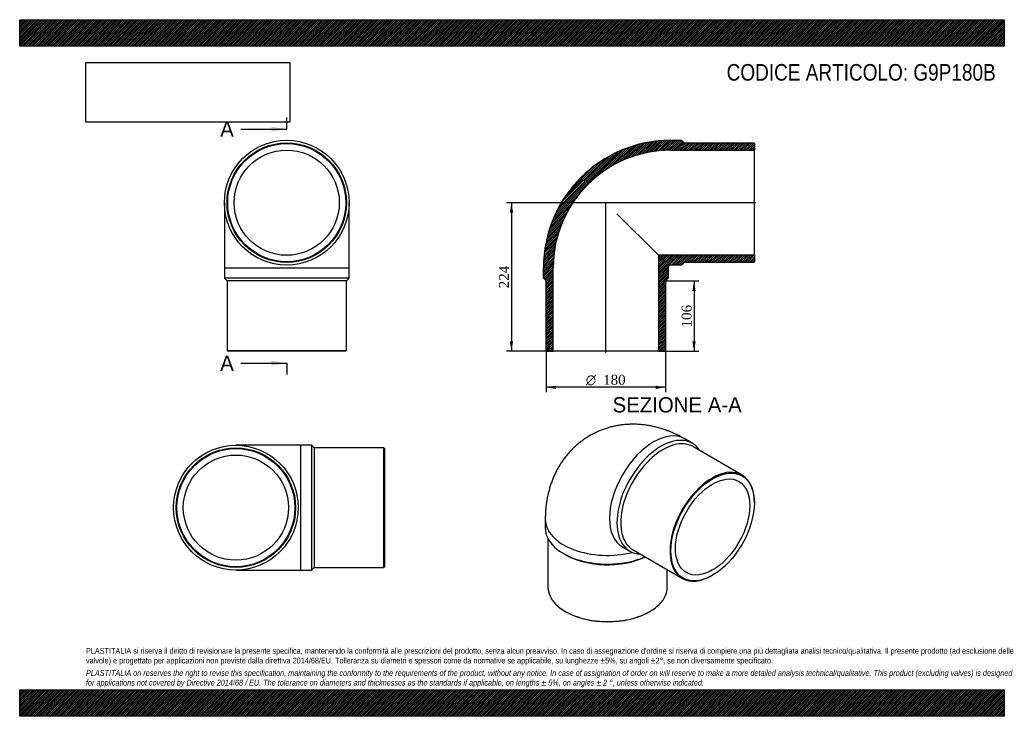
# Model space of a CAD drawing. Header units: millimetres. Extents: x 0 to 1485, y 0 to 1050.
import ezdxf
from ezdxf.enums import TextEntityAlignment as Align
from ezdxf.lldxf.tags import DXFTag

# ---------------------------------------------------------------- set-up
doc = ezdxf.new("R2010")
doc.units = ezdxf.units.MM
doc.header["$LTSCALE"] = 5
for name, color, linetype in [('Default', 7, 'Continuous'), ('DV4_Default', 7, 'Continuous'), ('G9P180B', 7, 'Continuous')]:
    doc.layers.add(name, color=color, linetype=linetype)
doc.styles.add('SEACAD_Solid_Edge_ANSI', font='seans.ttf')
doc.styles.add('SEACAD_Solid_Edge_ANSI1_Symbols', font='semeca1.ttf')
doc.styles.add('SEACAD_Times_New_Roman', font='times.ttf')
tags = doc.linetypes.add('CENTER2', pattern=[28.575, 19.05, -3.175, 3.175, -3.175]).pattern_tags.tags
tags[10:11] = [DXFTag(74, 4), DXFTag(75, 0), DXFTag(340, '0'), DXFTag(46, 0.0), DXFTag(50, 0.0), DXFTag(44, 0.0), DXFTag(45, 0.0)]
tags[8:9] = [DXFTag(74, 4), DXFTag(75, 0), DXFTag(340, '0'), DXFTag(46, 0.0), DXFTag(50, 0.0), DXFTag(44, 0.0), DXFTag(45, 0.0)]
tags[6:7] = [DXFTag(74, 4), DXFTag(75, 0), DXFTag(340, '0'), DXFTag(46, 0.0), DXFTag(50, 0.0), DXFTag(44, 0.0), DXFTag(45, 0.0)]
tags[4:5] = [DXFTag(74, 4), DXFTag(75, 0), DXFTag(340, '0'), DXFTag(46, 0.0), DXFTag(50, 0.0), DXFTag(44, 0.0), DXFTag(45, 0.0)]
doc.dimstyles.new('ANSImm', dxfattribs={"dimtxt": 15, "dimasz": 15, "dimexe": 7.5, "dimexo": 0, "dimgap": 3.75, "dimtad": 1, "dimdsep": 46, "dimtxsty": 'SEACAD_Times_New_Roman', "dimblk1": '_SE_FILLED', "dimblk2": '_SE_FILLED', "dimsah": 1, "dimcen": 7.5, "dimazin": 0, "dimtfac": 0.85, "dimtdec": 3, "dimtofl": 0, "dimtmove": 0, "dimatfit": 3, "dimfxl": 1, "dimarcsym": 0})
picture_1 = doc.add_image_def('image1.jpg', size_in_pixel=(4302, 1260))

# ---------------------------------------------------------------- blocks, each defined once
blk = doc.blocks.new('SE')
at = {"layer": 'G9P180B', "color": 7, "linetype": 'Continuous'}
for p, q in [((308.7, 774.2), (308.7, 676.2)), ((496.7, 676.2), (496.7, 774.2)), ((308.7, 676.2), (496.7, 676.2)), ((308.7, 676.2), (308.7, 660.2)), ((496.7, 660.2), (496.7, 676.2)), ((496.7, 660.2), (308.7, 660.2)), ((308.7, 660.2), (312.7, 656.2)), ((492.7, 656.2), (312.7, 656.2)), ((312.7, 656.2), (312.7, 551.2)), ((492.7, 656.2), (496.7, 660.2)), ((492.7, 551.2), (492.7, 656.2)), ((312.7, 551.2), (492.7, 551.2)), ((312.7, 551.2), (313.7, 550.2)), ((491.7, 550.2), (313.7, 550.2)), ((491.7, 550.2), (492.7, 551.2))]:
    blk.add_line(p, q, dxfattribs=at)
for radius in [94, 90, 89, 79.3]:
    blk.add_circle((402.7, 774.2), radius, dxfattribs=at)
blk = doc.blocks.new('SE1')
at = {"layer": 'G9P180B', "color": 7, "linetype": 'Continuous'}
for p, q in [((1014.3, 411.7), (1003, 418.2)), ((1089.4, 363.7), (1015.1, 406.6)), ((1108, 321.7), (1108, 322.5)), ((792.7, 296.8), (792.7, 283.7)), ((796.7, 268), (796.7, 194.7)), ((909, 255.4), (920.3, 248.8)), ((820.2, 245.3), (823, 243.7)), ((925.1, 250.7), (999.4, 207.8)), ((976.7, 194.7), (976.7, 220.9)), ((1044.4, 212.3), (1045.1, 212.7)), ((823, 158), (823.7, 157.6)), ((949.6, 157.6), (950.3, 158))]:
    blk.add_line(p, q, dxfattribs=at)
for centre, major_axis, start_param, end_param in [((956, 336.8), (-47, -81.4), 3.141593, 6.283185), ((967.3, 330.2), (47, 81.4), 0, 3.434367), ((970.1, 328.6), (45, 77.9), 0, 3.141593), ((967.3, 330.2), (47, 81.4), 5.990411, 6.283185), ((1044.4, 285.7), (-45, -77.9), 2.356194, 6.283185), ((886.7, 296.8), (-94, 0), 6.283169, 6.283185), ((886.7, 296.8), (-94, 0), 0, 1.979988), ((886.7, 283.7), (94, 0), 3.141593, 5.356045), ((956, 336.8), (-47, -81.4), 0, 0.002379), ((886.7, 280.4), (90, 0), 3.926991, 5.394501), ((1044.4, 285.7), (-45, -77.9), 0, 0.785398), ((886.7, 194.7), (-90, 0), 0, 3.141593), ((886.7, 193.9), (89, 0), 3.926991, 5.497787)]:
    blk.add_ellipse(centre, major_axis=major_axis, ratio=0.57735, start_param=start_param, end_param=end_param, dxfattribs=at)
for major_axis in [(44.5, 77.1), (39.6, 68.7)]:
    blk.add_ellipse((1045.1, 285.3), major_axis=major_axis, ratio=0.57735, dxfattribs=at)
blk.add_open_spline([(1003, 418.2), (1001.5, 419), (998.2, 420.9), (992.3, 423.9), (985.7, 427), (979, 429.8), (972.3, 432.2), (965.6, 434.4), (958.8, 436.2), (952.1, 437.6), (945.4, 438.8), (938.7, 439.6), (932.1, 440.1), (925.5, 440.3), (919, 440.1), (912.5, 439.7), (906.1, 439), (899.9, 437.9), (893.7, 436.6), (887.6, 434.9), (881.6, 433), (875.8, 430.8), (870.1, 428.4), (864.6, 425.6), (859.2, 422.6), (854, 419.4), (848.9, 415.9), (844, 412.2), (839.3, 408.3), (834.8, 404.1), (830.6, 399.7), (826.5, 395.1), (822.6, 390.4), (818.9, 385.4), (815.5, 380.2), (812.3, 374.9), (809.3, 369.4), (806.5, 363.8), (804, 357.9), (801.8, 351.9), (799.7, 345.8), (797.9, 339.5), (796.4, 333.1), (795.1, 326.5), (794.1, 319.8), (793.3, 312.9), (792.9, 306), (792.7, 300.4), (792.7, 297.6), (792.7, 296.8)], degree=3, knots=[0, 0, 0, 0, 0.015562, 0.039985, 0.064334, 0.088475, 0.112375, 0.13601, 0.159365, 0.182435, 0.205223, 0.227738, 0.249993, 0.272002, 0.293784, 0.315355, 0.336734, 0.35794, 0.378989, 0.399899, 0.420685, 0.441364, 0.461952, 0.482462, 0.502911, 0.523314, 0.543681, 0.564026, 0.584366, 0.604715, 0.625089, 0.645506, 0.665983, 0.686537, 0.707189, 0.727956, 0.748859, 0.76992, 0.791158, 0.812595, 0.83425, 0.85614, 0.878281, 0.900684, 0.923354, 0.94629, 0.969483, 0.992917, 1, 1, 1, 1], dxfattribs=at)
blk = doc.blocks.new('SE2')
at = {"layer": 'G9P180B', "color": 7, "linetype": 'Continuous'}
for p, q in [((424.1, 408.5), (326.1, 408.5)), ((424.1, 220.5), (424.1, 408.5)), ((440.1, 408.5), (424.1, 408.5)), ((440.1, 408.5), (440.1, 220.5)), ((444.1, 404.5), (440.1, 408.5)), ((444.1, 404.5), (444.1, 224.5)), ((549.1, 404.5), (444.1, 404.5)), ((549.1, 224.5), (549.1, 404.5)), ((550.1, 403.5), (549.1, 404.5)), ((550.1, 403.5), (550.1, 225.5)), ((440.1, 220.5), (444.1, 224.5)), ((444.1, 224.5), (549.1, 224.5)), ((549.1, 224.5), (550.1, 225.5)), ((326.1, 220.5), (424.1, 220.5)), ((424.1, 220.5), (440.1, 220.5))]:
    blk.add_line(p, q, dxfattribs=at)
for radius in [94, 90, 89, 79.3]:
    blk.add_circle((326.1, 314.5), radius, dxfattribs=at)
blk = doc.blocks.new('SE4')
at = {"color": 7, "linetype": 'Continuous', "style": 'SEACAD_Solid_Edge_ANSI'}
blk.add_text('A', height=23, dxfattribs=at).set_placement((302.4, 896.7), align=Align.TOP_LEFT)
blk = doc.blocks.new('SE5')
at = {"color": 7, "linetype": 'Continuous', "style": 'SEACAD_Solid_Edge_ANSI'}
blk.add_text('A', height=23, dxfattribs=at).set_placement((302.4, 543.7), align=Align.TOP_LEFT)
blk = doc.blocks.new('SEANNOT_GROUP')
at = {"linetype": 'Continuous'}
blk.add_hatch(color=7, dxfattribs=at).paths.add_polyline_path([(379.7, 881.4), (402.7, 885.2), (379.7, 889)])
at = {"color": 7, "linetype": 'Continuous'}
blk.add_lwpolyline([(333.7, 885.2), (402.7, 885.2)], dxfattribs=at)
blk = doc.blocks.new('SEANNOT_GROUP1')
at = {"linetype": 'Continuous'}
blk.add_hatch(color=7, dxfattribs=at).paths.add_polyline_path([(379.7, 528.4), (402.7, 532.2), (379.7, 536)])
at = {"color": 7, "linetype": 'Continuous'}
blk.add_lwpolyline([(333.7, 532.2), (402.7, 532.2)], dxfattribs=at)
blk = doc.blocks.new('SE3')
at = {"layer": 'Default', "color": 7, "linetype": 'CENTER2'}
for p, q in [((402.7, 885.2), (402.7, 902.5)), ((402.7, 532.2), (402.7, 515))]:
    blk.add_line(p, q, dxfattribs=at)
at = {"layer": 'Default', "color": 7, "linetype": 'CENTER2', "const_width": 0.0001}
blk.add_lwpolyline([(402.7, 885.2), (402.7, 532.2)], dxfattribs=at)
at = {"layer": 'Default'}
for name in ['SE4', 'SEANNOT_GROUP', 'SE5', 'SEANNOT_GROUP1']:
    blk.add_blockref(name, (0, 0), dxfattribs=at)
blk = doc.blocks.new('SE6')
at = {"layer": 'G9P180B', "linetype": 'Continuous'}
h = blk.add_hatch(dxfattribs=at)
h.set_pattern_fill('LINE', scale=0.629921, angle=45, style=0)
edge = h.paths.add_edge_path()
edge.add_line((1107, 864.2), (1002, 864.2))
edge.add_line((1002, 864.2), (998, 868.2))
edge.add_line((998, 868.2), (982, 868.2))
edge.add_arc((982, 676.2), 192, 90, 180)
edge.add_line((790, 676.2), (790, 660.2))
edge.add_line((790, 660.2), (794, 656.2))
edge.add_line((794, 656.2), (794, 551.2))
edge.add_line((794, 551.2), (795, 550.2))
edge.add_line((795, 550.2), (804.7, 550.2))
edge.add_line((804.7, 550.2), (804.7, 676.2))
edge.add_arc((982, 676.2), 177.3, 90, 180, ccw=False)
edge.add_line((982, 853.5), (1108, 853.5))
edge.add_line((1108, 853.5), (1108, 863.2))
edge.add_line((1108, 863.2), (1107, 864.2))
h = blk.add_hatch(dxfattribs=at)
h.set_pattern_fill('LINE', scale=0.629921, angle=45, style=0)
edge = h.paths.add_edge_path()
edge.add_line((1108, 685.2), (1108, 694.9))
edge.add_line((1108, 694.9), (963.3, 694.9))
edge.add_line((963.3, 694.9), (963.3, 550.2))
edge.add_line((963.3, 550.2), (973, 550.2))
edge.add_line((973, 550.2), (974, 551.2))
edge.add_line((974, 551.2), (974, 656.2))
edge.add_line((974, 656.2), (978, 660.2))
edge.add_line((978, 660.2), (978, 676.2))
edge.add_arc((982, 676.2), 4, 90, 180, ccw=False)
edge.add_line((982, 680.2), (998, 680.2))
edge.add_line((998, 680.2), (1002, 684.2))
edge.add_line((1002, 684.2), (1107, 684.2))
edge.add_line((1107, 684.2), (1108, 685.2))
at = {"layer": 'DV4_Default', "color": 7, "linetype": 'CENTER2'}
for p, q in [((1109.7, 774.2), (883.4, 774.2)), ((884, 548.4), (884, 774.7))]:
    blk.add_line(p, q, dxfattribs=at)
at = {"layer": 'G9P180B', "color": 7, "linetype": 'Continuous'}
for p, q in [((982, 868.2), (998, 868.2)), ((998, 868.2), (1002, 864.2)), ((1002, 864.2), (1107, 864.2)), ((1107, 864.2), (1108, 863.2)), ((1108, 863.2), (1108, 853.5)), ((982, 853.5), (1108, 853.5)), ((1108, 694.9), (1108, 853.5)), ((900.8, 757.4), (963.3, 694.9)), ((1108, 694.9), (963.3, 694.9)), ((963.3, 694.9), (963.3, 550.2)), ((1002, 684.2), (998, 680.2)), ((1107, 684.2), (1002, 684.2)), ((1108, 685.2), (1107, 684.2)), ((1108, 694.9), (1108, 685.2)), ((790, 660.2), (790, 676.2)), ((804.7, 550.2), (804.7, 676.2)), ((978, 676.2), (978, 660.2)), ((998, 680.2), (982, 680.2)), ((794, 656.2), (790, 660.2)), ((794, 551.2), (794, 656.2)), ((978, 660.2), (974, 656.2)), ((974, 656.2), (974, 551.2)), ((795, 550.2), (794, 551.2)), ((795, 550.2), (804.7, 550.2)), ((963.3, 550.2), (804.7, 550.2)), ((963.3, 550.2), (973, 550.2)), ((974, 551.2), (973, 550.2))]:
    blk.add_line(p, q, dxfattribs=at)
for radius in [192, 177.3, 4]:
    blk.add_arc((982, 676.2), radius, 90, 180, dxfattribs=at)
blk = doc.blocks.new('GDimGGroup')
at = {"layer": 'Default', "linetype": 'Continuous'}
for points in [[(809, 493.4), (809, 498.4), (794, 495.9)], [(959, 493.4), (974, 495.9), (959, 498.4)]]:
    blk.add_hatch(color=7, dxfattribs=at).paths.add_polyline_path(points)
at = {"layer": 'Default', "color": 7, "linetype": 'Continuous'}
for p, q in [((794, 551.2), (794, 488.4)), ((974, 551.2), (974, 488.4)), ((974, 495.9), (794, 495.9))]:
    blk.add_line(p, q, dxfattribs=at)
for s, style, p in [('O', 'SEACAD_Solid_Edge_ANSI1_Symbols', (853.8, 514.7)), ('180', 'SEACAD_Times_New_Roman', (879.9, 514.7))]:
    blk.add_text(s, height=15, dxfattribs=dict(at, style=style)).set_placement(p, align=Align.TOP_LEFT)
blk = doc.blocks.new('DMBLK251')
at = {"layer": 'Default', "linetype": 'Continuous'}
for points in [[(1019.5, 641.2), (1017, 656.2), (1014.5, 641.2)], [(1019.5, 565.2), (1014.5, 565.2), (1017, 550.2)]]:
    blk.add_hatch(color=7, dxfattribs=at).paths.add_polyline_path(points)
at = {"layer": 'Default', "color": 7, "linetype": 'Continuous'}
for p, q in [((974, 656.2), (1024.5, 656.2)), ((1017, 656.2), (1017, 550.2)), ((963.3, 550.2), (1024.5, 550.2))]:
    blk.add_line(p, q, dxfattribs=at)
at = {"layer": 'Default', "color": 7, "linetype": 'Continuous', "style": 'SEACAD_Times_New_Roman'}
blk.add_text('106', height=15, rotation=90, dxfattribs=at).set_placement((998.3, 586.1), align=Align.TOP_LEFT)
blk = doc.blocks.new('_SE_FILLED')
at = {"color": 0}
blk.add_line((0, 0), (-1, 0), dxfattribs=at)
blk.add_solid([(0, 0), (-1, -0.1665), (-1, 0.1665), (0, 0)], dxfattribs=at)
blk = doc.blocks.new('DMBLK252')
at = {"layer": 'Default', "linetype": 'Continuous'}
for points in [[(739.2, 759.2), (744.2, 759.2), (741.7, 774.2)], [(739.2, 565.2), (741.7, 550.2), (744.2, 565.2)]]:
    blk.add_hatch(color=7, dxfattribs=at).paths.add_polyline_path(points)
at = {"layer": 'Default', "color": 7, "linetype": 'Continuous'}
for p, q in [((884, 774.2), (734.2, 774.2)), ((741.7, 774.2), (741.7, 550.2)), ((804.7, 550.2), (734.2, 550.2))]:
    blk.add_line(p, q, dxfattribs=at)
at = {"layer": 'Default', "color": 7, "linetype": 'Continuous', "style": 'SEACAD_Times_New_Roman'}
blk.add_text('224', height=15, rotation=90, dxfattribs=at).set_placement((722.9, 645.1), align=Align.TOP_LEFT)

msp = doc.modelspace()

# ---------------------------------------------------------------- hatches: boundary and pattern name
at = {"layer": 'Default', "linetype": 'Continuous'}
h = msp.add_hatch(dxfattribs=at)
h.set_pattern_fill('LINE', scale=0.629921, angle=45, style=0)
h.paths.add_polyline_path([(1485, 1010), (1485, 1050), (0, 1050), (0, 1010)])
for points in [[(1485, 1010), (1485, 1050), (0, 1050), (0, 1010)], [(1485, 0), (1485, 40), (0, 40), (0, 0)]]:
    msp.add_hatch(color=7, dxfattribs=at).paths.add_polyline_path(points)
h = msp.add_hatch(dxfattribs=at)
h.set_pattern_fill('LINE', scale=0.629921, angle=45, style=0)
h.paths.add_polyline_path([(1485, 0), (1485, 40), (0, 40), (0, 0)])

# ---------------------------------------------------------------- linework, layer by layer
at = {"layer": 'Default', "color": 7, "linetype": 'Continuous'}
for p, q in [((0, 1050), (1485, 1050)), ((0, 1010), (0, 1050)), ((1485, 1050), (1485, 1010)), ((1485, 1010), (0, 1010)), ((0, 40), (1485, 40)), ((0, 0), (0, 40)), ((1485, 40), (1485, 0)), ((1485, 0), (0, 0))]:
    msp.add_line(p, q, dxfattribs=at)

# ---------------------------------------------------------------- block references
at = {"layer": 'Default'}
for name in ['SE3', 'SE', 'SE6', 'GDimGGroup', 'SE1', 'SE2']:
    msp.add_blockref(name, (0, 0), dxfattribs=at)

# ---------------------------------------------------------------- texts
at = {"layer": 'Default', "color": 7, "linetype": 'Continuous', "style": 'SEACAD_Solid_Edge_ANSI'}
msp.add_text('SEZIONE A-A', height=23, dxfattribs=at).set_placement((894.175, 481.015), align=Align.TOP_LEFT)
at = {"layer": 'Default', "attachment_point": 1}
for s, insert, char_height, width in [('{\\fArial Narrow|b0||i0||c0|p34;\\C7;\\H25.;\\W1.;CODICE ARTICOLO: G9P180B}', (1066.235, 983.154), 25, 413.06595), ("{\\fArial Narrow|b0||i0||c0|p34;\\C7;\\H8.75;\\W1.;PLASTITALIA si riserva il diritto di revisionare la presente specifica, mantenendo la conformità alle prescrizioni del prodotto, senza alcun preavviso. In caso di assegnazione d'ordine si riserva di compiere una più dettagliata analisi tecnico/qualitativa. Il presente prodotto (ad esclusione delle \\P}{\\fArial Narrow|b0||i0||c0|p34;\\C7;\\H8.75;\\W1.;valvole) è progettato per applicazioni non previste dalla direttiva 2014/68/EU. Tolleranza su diametri e spessori come da normative se applicabile, su lunghezze ±5%, su angoli ±2°, se non diversamente specificato.\\P}{\\fArial Narrow|b0||i0||c0|p34;\\C7;\\H2.5;\\W1.;   \\P}{\\fArial Narrow|b0||i1||c0|p34;\\C7;\\H8.75;\\W1.;PLASTITALIA on reserves the right to revise this specification, maintaining the conformity to the requirements of the product, without any notice. In case of assignation of order on will reserve to make a more detailed analysis technical/qualitative. This product (excluding valves) is designed \\P}{\\fArial Narrow|b0||i1||c0|p34;\\C7;\\H8.75;\\W1.;for applications not covered by Directive 2014/68 / EU. The tolerance on diameters and thicknesses as the standards if applicable, on lengths ± 5%, on angles ± 2 °, unless otherwise indicated.\\P}", (100, 103.012), 8.75, 1285)]:
    msp.add_mtext(s, dxfattribs=dict(at, insert=insert, char_height=char_height, width=width))

# ---------------------------------------------------------------- dimensions: what is measured, and where the dimension line sits
at = {"layer": 'Default', "color": 7, "linetype": 'Continuous'}
for base, p1, p2, picture, middle in [((713.457, 582.479), (883.955, 774.194), (804.655, 550.194), 'DMBLK252', (741.677, 662.194)), ((1017.026, 550.194), (973.955, 656.194), (963.255, 550.194), 'DMBLK251', (1017.026, 603.194))]:
    dim = msp.add_linear_dim(base=base, p1=p1, p2=p2, angle=90, text='\\A1;<>', dimstyle='ANSImm', dxfattribs=at)
    dim.commit()
    dim.dimension.update_dxf_attribs({"geometry": picture, "text_midpoint": middle, "dimtype": 160})

# ---------------------------------------------------------------- pictures from other files: only their frames are drawn
image = msp.add_image(picture_1, insert=(100, 895.516), size_in_units=(307.286, 90))
image.dxf.flags = 7

doc.saveas('drawing.dxf')
